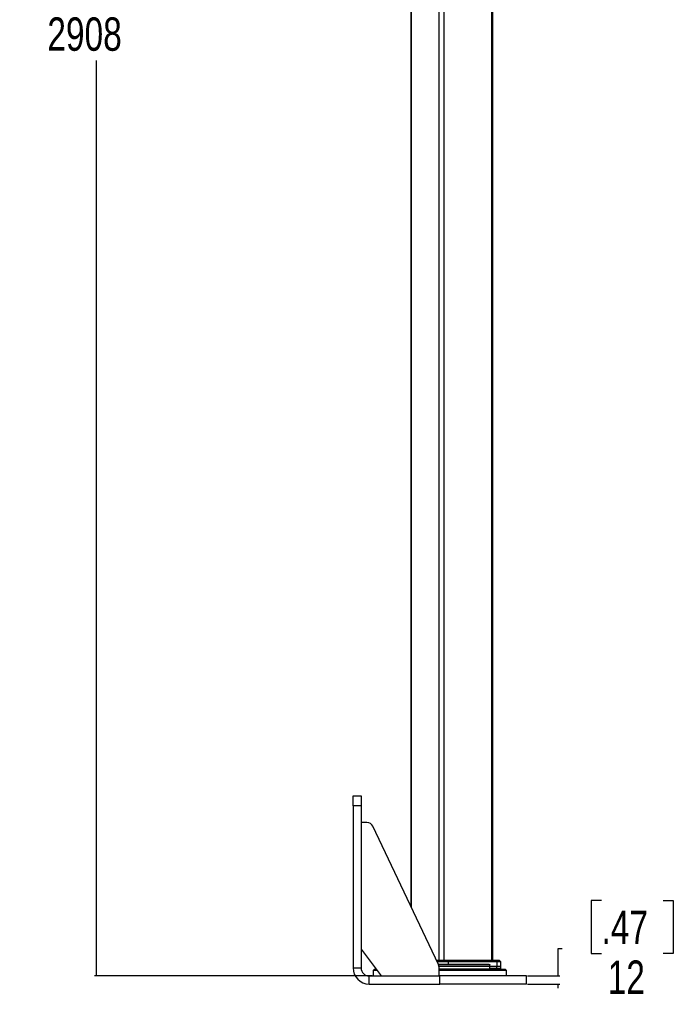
# Model space of a CAD drawing. Header units: millimetres. Extents: x 58489 to 443956, y 19852 to 392375.
# Tile 1 of 66: x 58489 to 107445, y 37993 to 111750. Entities that reach past the tile are written whole.
import ezdxf

# ---------------------------------------------------------------- set-up
doc = ezdxf.new("R2010")
doc.units = ezdxf.units.MM
doc.header["$LTSCALE"] = 50
doc.layers.add('COMPONENT_GEOMETRY', color=7, linetype='Continuous')
doc.styles.add('SLDTEXTSTYLE0', font='TXT', dxfattribs={"width": 0.75})
doc.dimstyles.new('SLDDIMSTYLE0', dxfattribs={"dimtxt": 2500, "dimasz": 165.1, "dimexe": 0, "dimexo": 0.0625, "dimgap": 625, "dimtad": 0, "dimtih": 1, "dimtoh": 1, "dimdec": 0, "dimrnd": 1e-09, "dimzin": 12, "dimdsep": 46, "dimtxsty": 'SLDTEXTSTYLE0', "dimsah": 1, "dimcen": 0.09, "dimadec": 0, "dimazin": 3, "dimtfac": 1, "dimtdec": 0, "dimtofl": 0, "dimtmove": 0, "dimatfit": 3, "dimfxl": 1, "dimfrac": 2, "dimtolj": 1, "dimtzin": 12, "dimarcsym": 0})
doc.dimstyles.new('SLDDIMSTYLE1', dxfattribs={"dimtxt": 2500, "dimasz": 165.1, "dimexe": 0, "dimexo": 0.0625, "dimgap": 625, "dimtad": 0, "dimtih": 1, "dimtoh": 1, "dimdec": 1, "dimrnd": 1e-09, "dimzin": 12, "dimdsep": 46, "dimtxsty": 'SLDTEXTSTYLE0', "dimsah": 1, "dimcen": 0.09, "dimadec": 0, "dimazin": 3, "dimtfac": 1, "dimtdec": 1, "dimtofl": 0, "dimtmove": 0, "dimatfit": 3, "dimfxl": 1, "dimfrac": 2, "dimtolj": 1, "dimtzin": 12, "dimarcsym": 0})

# ---------------------------------------------------------------- blocks, each defined once
blk = doc.blocks.new('_D_4')
at = {"layer": 'COMPONENT_GEOMETRY', "color": 7}
for p, q in [((93661, 185501), (64094, 185501)), ((64253, 185501), (64253, 116916)), ((59251, 116408), (58489, 116408)), ((58489, 116408), (58489, 112439)), ((69254, 116408), (70016, 116408)), ((70016, 116408), (70016, 112439)), ((58489, 112439), (59251, 112439)), ((70016, 112439), (69254, 112439)), ((64253, 40114), (64253, 108699)), ((84894, 40114), (64094, 40114))]:
    blk.add_line(p, q, dxfattribs=at)
for points in [[(64253, 185501), (64227, 185335), (64278, 185335)], [(64253, 40114), (64278, 40279), (64227, 40279)]]:
    blk.add_solid(points, dxfattribs=at)
at = {"layer": 'COMPONENT_GEOMETRY', "color": 7, "char_height": 2500, "attachment_point": 1, "style": 'SLDTEXTSTYLE0'}
for s, insert in [('9\'6.48"', (59251, 115662)), ('2908', (60558, 111922))]:
    blk.add_mtext(s, dxfattribs=dict(at, insert=insert))
blk = doc.blocks.new('_D_5')
at = {"layer": 'COMPONENT_GEOMETRY', "color": 7}
for p, q in [((102066, 45761), (101304, 45761)), ((101304, 45761), (101304, 41792)), ((106684, 45761), (107445, 45761)), ((107445, 45761), (107445, 41792)), ((99110, 42160), (98793, 42160)), ((98793, 42160), (98793, 40114)), ((101304, 41792), (102066, 41792)), ((107445, 41792), (106684, 41792)), ((96521, 40114), (98951, 40114)), ((96521, 39514), (98951, 39514)), ((98793, 39514), (98793, 39197))]:
    blk.add_line(p, q, dxfattribs=at)
for points in [[(98793, 40114), (98818, 40279), (98767, 40279)], [(98793, 39514), (98767, 39349), (98818, 39349)]]:
    blk.add_solid(points, dxfattribs=at)
at = {"layer": 'COMPONENT_GEOMETRY', "color": 7, "char_height": 2500, "attachment_point": 1, "style": 'SLDTEXTSTYLE0'}
for s, insert in [('.47', (102066, 45015)), ('12', (102527, 41274))]:
    blk.add_mtext(s, dxfattribs=dict(at, insert=insert))

msp = doc.modelspace()

# ---------------------------------------------------------------- linework, layer by layer
at = {"color": 7, "linetype": 'Continuous', "lineweight": 25}
for p, q in [((87791.57, 184989.24), (87791.57, 45323.44)), ((93936.81, 41289.23), (93936.81, 184989.24)), ((83457.1, 53614.23), (84057.1, 53614.23)), ((84057.1, 52864.23), (83457.1, 52864.23)), ((83457.1, 52864.23), (83457.1, 40714.23)), ((84057.1, 52864.23), (84057.1, 40714.23)), ((84490.9, 51614.24), (84057.1, 51614.24)), ((89858.84, 40965.96), (84942.64, 51328.55)), ((84057.1, 42114.23), (85557.1, 40114.24)), ((83457.1, 40714.23), (84057.1, 40714.23)), ((85057.1, 40614.23), (84957.1, 40514.24)), ((85057.1, 40614.23), (85182.1, 40614.23)), ((89712.53, 41289.23), (90509.57, 41289.23)), ((89847.8, 40989.24), (93649.49, 40989.24)), ((93705.46, 40814.24), (89903.17, 40814.24)), ((89907.1, 40114.24), (89907.1, 40751.65)), ((89907.1, 40614.23), (94857.1, 40614.23)), ((90509.57, 41289.23), (94139.13, 41289.23)), ((90529.48, 41274.59), (90571.74, 41199.55)), ((94163.82, 41274.59), (90529.48, 41274.59)), ((90571.74, 41199.55), (94216.21, 41199.55)), ((90579.97, 41165.94), (90583.45, 40989.24)), ((94226.42, 41165.94), (90579.97, 41165.94)), ((94234.99, 40664.24), (93700.07, 40664.24)), ((93700.96, 40638.36), (93701.86, 40664.24)), ((93705.46, 40814.24), (93701.09, 40940.98)), ((94234.99, 40814.24), (93705.46, 40814.24)), ((94139.13, 41289.23), (94399.52, 41289.23)), ((94216.21, 41199.55), (94163.82, 41274.59)), ((94226.42, 41165.94), (94234.99, 40814.24)), ((94234.99, 40664.24), (94234.99, 40814.24)), ((94536.81, 40814.24), (94234.99, 40814.24)), ((94536.81, 40664.24), (94234.99, 40664.24)), ((94509.92, 41199.55), (94434.87, 41274.59)), ((94536.81, 40814.24), (94524.53, 41165.94)), ((94536.81, 40664.24), (94536.81, 40814.24)), ((94957.1, 40514.24), (94857.1, 40614.23)), ((84657.1, 40114.24), (89957.1, 40114.24)), ((84657.1, 39514.24), (84657.1, 40114.24)), ((84957.1, 40514.24), (84957.1, 40114.24)), ((85257.1, 40514.24), (84957.1, 40514.24)), ((94957.1, 40514.24), (89907.1, 40514.24)), ((89957.1, 39514.24), (89957.1, 40114.24)), ((96457.1, 40114.24), (89957.1, 40114.24)), ((94957.1, 40114.24), (94957.1, 40514.24)), ((96457.1, 39514.24), (96457.1, 40114.24)), ((84657.1, 39514.24), (89957.1, 39514.24)), ((96457.1, 39514.24), (89957.1, 39514.24))]:
    msp.add_line(p, q, dxfattribs=at)
at = {"color": 8, "linetype": 'Continuous', "lineweight": 25}
for p, q in [((87818.5, 184989.24), (87818.5, 45266.68)), ((89879.42, 184989.24), (89879.42, 41289.23)), ((90248.98, 184989.24), (90248.98, 41289.23)), ((93816.08, 184989.24), (93816.08, 41289.23)), ((90529.48, 41274.59), (89712.42, 41274.59)), ((89748.02, 41199.55), (90571.74, 41199.55)), ((90579.97, 41165.94), (89763.97, 41165.94)), ((93701.09, 40940.98), (89869.87, 40940.98)), ((89907.1, 40638.36), (93700.96, 40638.36)), ((94434.87, 41274.59), (94163.82, 41274.59)), ((94216.21, 41199.55), (94509.92, 41199.55)), ((94524.53, 41165.94), (94226.42, 41165.94))]:
    msp.add_line(p, q, dxfattribs=at)
at = {"color": 7, "linetype": 'Continuous', "lineweight": 25, "flags": 128}
msp.add_lwpolyline([(93700.07, 40664.24), (93702.78, 40739.42), (93705.46, 40814.24)], dxfattribs=at)
at = {"color": 7, "linetype": 'Continuous', "lineweight": 25}
for centre, radius, start, end in [((84490.9, 51114.24), 500, 25.3805328, 90), ((84657.1, 40714.24), 1200, 180, 270), ((84657.1, 40714.24), 600, 180, 270), ((89407.1, 40751.65), 500, 0, 25.3805328), ((90506.96, 41264.83), 24.54, 23.4304132, 83.9014904), ((90507.2, 41165.93), 72.77, 0.0055425, 27.513485), ((93675.98, 40639.24), 25, 270, 358), ((94137.56, 41258.46), 30.82, 31.5656159, 87.0743318), ((94164.5, 41165.49), 61.92, 0.4091313, 33.3644499), ((94399.52, 41239.24), 50, 45, 90), ((94474.56, 41164.19), 50, 2, 45)]:
    msp.add_arc(centre, radius, start, end, dxfattribs=at)
at = {"color": 8, "linetype": 'Continuous', "lineweight": 25}
msp.add_arc((89713.04, 41280.45), 8.8, 93.3516623, 135.8296912, dxfattribs=at)
at = {"color": 7, "linetype": 'Continuous', "lineweight": 25}
for points, knots in [([(83457.1, 52864.23), (83457.1, 52923.03), (83457.1, 53034), (83457.1, 53189.18), (83457.1, 53321.77), (83457.1, 53430.8), (83457.1, 53514.97), (83457.1, 53573.51), (83457.1, 53608.62), (83457.1, 53612.29), (83457.1, 53614.23)], [0, 0, 0, 0, 0.14494077, 0.2735727, 0.39007046, 0.49999999, 0.60993016, 0.72642656, 0.85505846, 1, 1, 1, 1]), ([(84057.1, 53614.23), (84057.1, 53612.29), (84057.1, 53608.62), (84057.1, 53573.51), (84057.1, 53514.97), (84057.1, 53430.8), (84057.1, 53321.77), (84057.1, 53189.18), (84057.1, 53034), (84057.1, 52923.03), (84057.1, 52864.23)], [0, 0, 0, 0, 0.14494193, 0.27357338, 0.39007015, 0.49999995, 0.60992973, 0.72642747, 0.85505927, 1, 1, 1, 1]), ([(93649.49, 40989.24), (93657.38, 40988.29), (93670.62, 40986.71), (93686.37, 40975.53), (93695.57, 40963.23), (93700.16, 40951.38), (93700.82, 40943.98), (93701.09, 40940.98)], [0, 0, 0, 0, 0.34577097, 0.58086478, 0.75875641, 0.90248004, 1, 1, 1, 1])]:
    msp.add_open_spline(points, degree=3, knots=knots, dxfattribs=at)

# ---------------------------------------------------------------- dimensions: what is measured, and where the dimension line sits
at = {"layer": 'COMPONENT_GEOMETRY', "color": 7}
for base, p1, p2, dimstyle, picture, middle in [((64252.59, 40114.24), (93724.68, 185500.53), (84957.1, 40114.24), 'SLDDIMSTYLE0', '_D_4', (64252.59, 112807.38)), ((98792.59, 40114.24), (96457.1, 39514.24), (96457.1, 40114.24), 'SLDDIMSTYLE1', '_D_5', (98792.59, 42160.03))]:
    dim = msp.add_linear_dim(base=base, p1=p1, p2=p2, angle=90, dimstyle=dimstyle, dxfattribs=at)
    dim.commit()
    dim.dimension.update_dxf_attribs({"geometry": picture, "text_midpoint": middle, "dimtype": 160})

doc.saveas('drawing.dxf')
